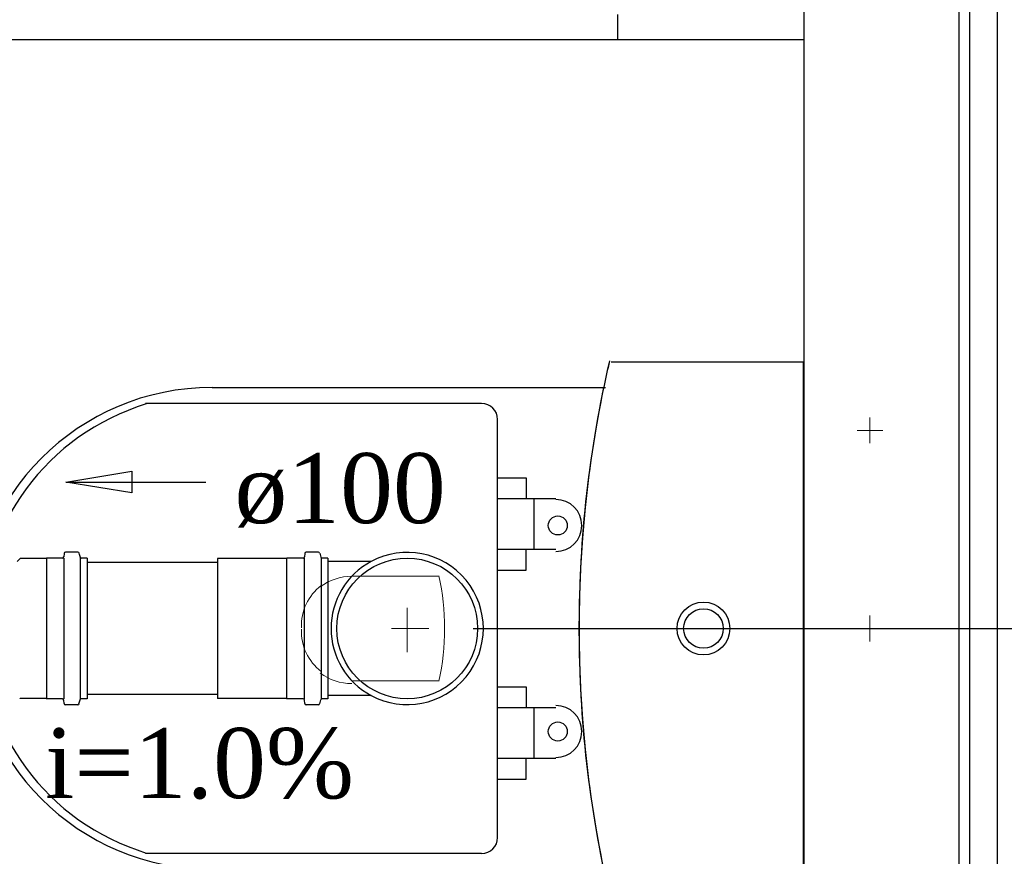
# Model space of a CAD drawing. Header units: millimetres. Extents: x 664 to 730045, y -4 to 80.
# Tile 15 of 78: x 705.97 to 708.95, y 20.86 to 23.39. Entities that reach past the tile are written whole.
import ezdxf

# ---------------------------------------------------------------- set-up
doc = ezdxf.new("R2010")
doc.units = ezdxf.units.MM
doc.header["$MEASUREMENT"] = 0
for name, color, linetype, lineweight in [('Simbolos', 1, 'Continuous', 30), ('SIMBOLOS INT', 8, 'Continuous', 5), ('Simbolos_int', 1, 'Continuous', 30), ('TQ-Sentido tubo', 7, 'Continuous', 20), ('TQ-Seção tubo', 1, 'Continuous', 30), ('TQ-Textos tubo', 7, 'Continuous', 20)]:
    doc.layers.add(name, color=color, linetype=linetype, lineweight=lineweight)
doc.styles.add('TimesNewRoman', font='times.ttf')
doc.dimstyles.get("Standard").update_dxf_attribs({"dimtxt": 0.18, "dimasz": 0.18, "dimexe": 0.18, "dimexo": 0.0625, "dimgap": 0.09, "dimtad": 0, "dimtih": 1, "dimtoh": 1, "dimdec": 4, "dimzin": 0, "dimdsep": 46, "dimtxsty": 'Standard', "dimcen": 0.09, "dimadec": 0, "dimazin": 0, "dimtfac": 1, "dimtdec": 4, "dimtofl": 0, "dimtmove": 0, "dimatfit": 3, "dimfxl": 0, "dimtolj": 1, "dimtzin": 0, "dimarcsym": 0})
doc.dimstyles.new('UM_25.000000', dxfattribs={"dimtxt": 0.18, "dimasz": 0.2, "dimexe": 0.1, "dimexo": 0.2, "dimgap": 0, "dimtad": 1, "dimtih": 1, "dimtoh": 1, "dimdec": 1, "dimlfac": 25, "dimzin": 0, "dimdsep": 46, "dimtxsty": 'Standard', "dimblk": 'CLOSED', "dimblk1": 'CLOSED', "dimblk2": 'CLOSED', "dimcen": 0.09, "dimdle": 0.1, "dimadec": 1, "dimazin": 2, "dimtfac": 1, "dimtdec": 4, "dimtofl": 0, "dimtmove": 0, "dimatfit": 3, "dimldrblk": 'CLOSED', "dimfxl": 0, "dimtolj": 1, "dimarcsym": 0})

# ---------------------------------------------------------------- blocks, each defined once
blk = doc.blocks.new('_OBLIQUE')
at = {"color": 0, "linetype": 'ByBlock', "lineweight": -2}
blk.add_line((-0.5, -0.5), (0.5, 0.5), dxfattribs=at)
blk = doc.blocks.new('*D28')
at = {"color": 0, "linetype": 'Continuous', "lineweight": -2}
for p, q in [((710.3721, 25.5651), (710.3721, 21.4451)), ((707.3421, 25.4651), (710.4721, 25.4651)), ((707.3421, 21.5451), (710.4721, 21.5451))]:
    blk.add_line(p, q, dxfattribs=at)
at = {"layer": 'Defpoints', "color": 0}
for p in [(707.1421, 25.4651), (707.1421, 21.5451), (710.3721, 21.5451)]:
    blk.add_point(p, dxfattribs=at)
at = {"color": 0, "lineweight": -2, "xscale": 0.2, "yscale": 0.2, "zscale": 0.2}
for p, rotation in [((710.3721, 25.4651), 90), ((710.3721, 21.5451), 270)]:
    blk.add_blockref('_OBLIQUE', p, dxfattribs=dict(at, rotation=rotation))
at = {"color": 7, "insert": (710.1603, 23.5051), "char_height": 0.2118, "attachment_point": 5, "rotation": 90, "style": 'TimesNewRoman'}
blk.add_mtext('\\A1;98', dxfattribs=at)
blk = doc.blocks.new('*D29')
at = {"color": 0, "linetype": 'Continuous', "lineweight": -2}
for p, q in [((710.3721, 21.6451), (710.3721, 20.3249)), ((707.3421, 21.5451), (710.4721, 21.5451)), ((706.6671, 20.4249), (710.4721, 20.4249))]:
    blk.add_line(p, q, dxfattribs=at)
at = {"layer": 'Defpoints', "color": 0}
for p in [(707.1421, 21.5451), (706.4671, 20.4249), (710.3721, 20.4249)]:
    blk.add_point(p, dxfattribs=at)
at = {"color": 0, "lineweight": -2, "xscale": 0.2, "yscale": 0.2, "zscale": 0.2}
for p, rotation in [((710.3721, 21.5451), 90), ((710.3721, 20.4249), 270)]:
    blk.add_blockref('_OBLIQUE', p, dxfattribs=dict(at, rotation=rotation))
at = {"color": 7, "insert": (710.1603, 20.985), "char_height": 0.2118, "attachment_point": 5, "rotation": 90, "style": 'TimesNewRoman'}
blk.add_mtext('\\A1;28', dxfattribs=at)

msp = doc.modelspace()

# ---------------------------------------------------------------- linework, layer by layer
at = {"color": 7}
for p, q in [((708.3431, 36.0671), (708.3431, 19.7021)), ((708.9291, 19.7021), (708.9291, 36.0671)), ((708.8121, 35.8851), (708.8121, 19.8781)), ((708.8451, 35.8901), (708.8451, 19.8791)), ((707.7801, 23.3291), (707.7801, 23.4051)), ((703.2101, 23.3291), (708.3431, 23.3291))]:
    msp.add_line(p, q, dxfattribs=at)
at = {"color": 8}
for p, q in [((708.3421, 22.3521), (707.7601, 22.3521)), ((708.3421, 22.3521), (707.7601, 22.3521)), ((708.3421, 20.7381), (708.3421, 22.3521)), ((708.3421, 20.7381), (708.3421, 22.3521)), ((707.7421, 22.2741), (706.5511, 22.2741)), ((707.3671, 22.2261), (706.3501, 22.2261)), ((707.4151, 20.9121), (707.4151, 22.1781)), ((707.4151, 22.0011), (707.5021, 22.0011)), ((707.5021, 22.0011), (707.5021, 21.9381)), ((707.5921, 21.9381), (707.4151, 21.9381)), ((707.5261, 21.7851), (707.5261, 21.9381)), ((707.4151, 21.7851), (707.5921, 21.7851)), ((707.5021, 21.7221), (707.5021, 21.7851)), ((707.4151, 21.7221), (707.5021, 21.7221)), ((707.4151, 21.3681), (707.5021, 21.3681)), ((707.5021, 21.3681), (707.5021, 21.3051)), ((707.5921, 21.3051), (707.4151, 21.3051)), ((707.5261, 21.1521), (707.5261, 21.3051)), ((707.4151, 21.1521), (707.5921, 21.1521)), ((707.5021, 21.0891), (707.5021, 21.1521)), ((707.4151, 21.0891), (707.5021, 21.0891)), ((706.3501, 20.8641), (707.3671, 20.8641))]:
    msp.add_line(p, q, dxfattribs=at)
for centre, radius in [((707.5981, 21.8571), 0.0288), ((708.0391, 21.5451), 0.08), ((708.0391, 21.5451), 0.06), ((707.5981, 21.2331), 0.0288)]:
    msp.add_circle(centre, radius, dxfattribs=at)
for centre, radius, start, end in [((711.1921, 21.5541), 3.5297, 166.867, 180.13), ((711.1921, 21.5541), 3.5297, 166.867, 168.197), ((706.5511, 21.5451), 0.73, 90, 270), ((711.2701, 21.5451), 3.6079, 168.327, 191.673), ((706.5601, 21.5451), 0.7112, 107.022, 252.978), ((707.3671, 22.1781), 0.0488, 0, 90), ((707.5921, 21.8571), 0.0788, 270, 90), ((711.1921, 21.5361), 3.5297, 179.87, 193.133), ((707.5921, 21.2331), 0.0788, 270, 90), ((707.3671, 20.9121), 0.0488, 270, 0)]:
    msp.add_arc(centre, radius, start, end, dxfattribs=at)
at = {"layer": 'Simbolos'}
for p, q in [((706.1031, 21.7721), (706.1021, 21.7621)), ((706.1451, 21.7761), (706.1071, 21.7761)), ((706.1481, 21.7731), (706.1521, 21.7611)), ((706.8321, 21.7721), (706.8311, 21.7621)), ((706.8731, 21.7761), (706.8361, 21.7761)), ((706.8771, 21.7731), (706.8801, 21.7611)), ((705.9701, 21.7571), (705.9611, 21.7481)), ((706.0491, 21.7571), (705.9701, 21.7571)), ((706.0501, 21.7581), (706.0491, 21.7571)), ((706.0981, 21.7581), (706.0501, 21.7581)), ((706.1731, 21.7581), (706.1551, 21.7581)), ((706.1731, 21.7581), (706.1731, 21.3321)), ((706.7771, 21.7571), (706.5681, 21.7571)), ((706.7781, 21.7581), (706.7771, 21.7571)), ((706.8271, 21.7581), (706.7781, 21.7581)), ((706.9021, 21.7581), (706.8841, 21.7581)), ((706.9021, 21.7581), (706.9021, 21.3321)), ((707.0331, 21.7481), (706.9021, 21.7481)), ((705.9701, 21.3331), (705.9691, 21.3341)), ((706.0491, 21.3331), (705.9701, 21.3331)), ((706.0501, 21.3321), (706.0491, 21.3331)), ((706.0981, 21.3321), (706.0501, 21.3321)), ((706.1031, 21.3181), (706.1021, 21.3281)), ((706.1481, 21.3171), (706.1521, 21.3291)), ((706.1731, 21.3321), (706.1551, 21.3321)), ((706.7771, 21.3331), (706.5681, 21.3331)), ((706.7781, 21.3321), (706.7771, 21.3331)), ((706.8271, 21.3321), (706.7781, 21.3321)), ((706.8321, 21.3181), (706.8311, 21.3281)), ((706.8771, 21.3171), (706.8801, 21.3291)), ((706.9021, 21.3321), (706.8841, 21.3321)), ((707.0331, 21.3421), (706.9021, 21.3421)), ((706.1451, 21.3141), (706.1071, 21.3141)), ((706.8731, 21.3141), (706.8361, 21.3141))]:
    msp.add_line(p, q, dxfattribs=at)
for centre, radius, start, end in [((706.1071, 21.7721), 0.004, 90, 175), ((706.1451, 21.7721), 0.004, 15, 90), ((706.8361, 21.7721), 0.004, 90, 175), ((706.8731, 21.7721), 0.004, 15, 90), ((707.1421, 21.5451), 0.2306, 241.785, 118.215), ((706.0981, 21.7621), 0.004, 270, 355), ((706.1551, 21.7621), 0.004, 195, 270), ((706.8271, 21.7621), 0.004, 270, 355), ((706.8841, 21.7621), 0.004, 195, 270), ((707.1421, 21.5451), 0.2306, 118.215, 241.785), ((706.0981, 21.3281), 0.004, 5, 90), ((706.1071, 21.3181), 0.004, 185, 270), ((706.1451, 21.3181), 0.004, 270, 345), ((706.1551, 21.3281), 0.004, 90, 165), ((706.8271, 21.3281), 0.004, 5, 90), ((706.8361, 21.3181), 0.004, 185, 270), ((706.8731, 21.3181), 0.004, 270, 345), ((706.8841, 21.3281), 0.004, 90, 165)]:
    msp.add_arc(centre, radius, start, end, dxfattribs=at)
at = {"layer": 'SIMBOLOS INT', "linetype": 'Continuous'}
for p, q in [((708.5431, 22.1061), (708.5431, 22.1841)), ((708.5821, 22.1451), (708.5041, 22.1451)), ((707.2381, 21.7041), (706.9741, 21.7041)), ((708.5431, 21.5061), (708.5431, 21.5841)), ((708.5821, 21.5451), (708.5041, 21.5451)), ((706.9741, 21.3861), (707.2381, 21.3861))]:
    msp.add_line(p, q, dxfattribs=at)
at = {"layer": 'SIMBOLOS INT'}
for p, q in [((707.1421, 21.5451), (707.1421, 21.6081)), ((707.1421, 21.6081), (707.1421, 21.4731)), ((707.1421, 21.5451), (707.0941, 21.5451)), ((707.1421, 21.5451), (707.2081, 21.5451))]:
    msp.add_line(p, q, dxfattribs=at)
at = {"layer": 'SIMBOLOS INT', "linetype": 'Continuous'}
for centre, radius, start, end in [((706.5121, 21.5451), 0.7434, 347.572, 12.428), ((706.9741, 21.5541), 0.1524, 127.251, 182.519), ((706.9741, 21.5451), 0.158, 89.758, 127.112), ((706.9741, 21.5361), 0.1524, 177.481, 232.749), ((706.9741, 21.5361), 0.158, 232.888, 270.242)]:
    msp.add_arc(centre, radius, start, end, dxfattribs=at)
at = {"layer": 'Simbolos_int'}
for p, q in [((706.0501, 21.7581), (706.0501, 21.3321)), ((706.1021, 21.7581), (706.1021, 21.3321)), ((706.1521, 21.7581), (706.1521, 21.3321)), ((706.5681, 21.7571), (706.5681, 21.3331)), ((706.7771, 21.7571), (706.7771, 21.3331)), ((706.8301, 21.7581), (706.8301, 21.3321)), ((706.8811, 21.7581), (706.8811, 21.3321)), ((706.9021, 21.7481), (706.9021, 21.3421))]:
    msp.add_line(p, q, dxfattribs=at)
msp.add_circle((707.1421, 21.5451), 0.213, dxfattribs=at)
at = {"layer": 'TQ-Seção tubo'}
for p, q in [((706.5681, 21.7451), (706.1731, 21.7451)), ((706.5681, 21.3451), (706.1731, 21.3451))]:
    msp.add_line(p, q, dxfattribs=at)

# ---------------------------------------------------------------- texts
at = {"layer": 'TQ-Textos tubo', "char_height": 0.2118, "line_spacing_factor": 0.798, "style": 'TimesNewRoman'}
for s, insert, width, attachment_point in [('ø100', (706.6191, 21.851), 1.193706, 7), ('i=1.0%', (706.5131, 21.027), 1.741303, 8)]:
    msp.add_mtext(s, dxfattribs=dict(at, insert=insert, width=width, attachment_point=attachment_point))

# ---------------------------------------------------------------- dimensions: what is measured, and where the dimension line sits
at = {"linetype": 'Continuous'}
for base, p1, p2, picture, middle in [((710.3721, 21.5451), (707.1421, 25.4651), (707.1421, 21.5451), '*D28', (710.1603, 23.5051)), ((710.3721, 20.4249), (707.1421, 21.5451), (706.4671, 20.4249), '*D29', (710.1603, 20.985))]:
    dim = msp.add_linear_dim(base=base, p1=p1, p2=p2, angle=90, dimstyle='UM_25.000000', override={"dimtxt": 0.2118, "dimasz": 0.2, "dimexe": 0.1, "dimexo": 0.2, "dimtad": 1, "dimtih": 0, "dimtoh": 0, "dimdec": 1, "dimlfac": 25, "dimzin": 8, "dimtxsty": 'TimesNewRoman', "dimblk": 'OBLIQUE', "dimblk1": 'OBLIQUE', "dimblk2": 'OBLIQUE', "dimsah": 1, "dimdle": 0.1, "dimse1": 0, "dimse2": 0, "dimclrt": 7, "dimadec": 1, "dimazin": 3, "dimtmove": 2, "dimldrblk": 'OBLIQUE'}, dxfattribs=at)
    dim.commit()
    dim.dimension.update_dxf_attribs({"geometry": picture, "text_midpoint": middle, "dimtype": 160, "text_rotation": 90})

# ---------------------------------------------------------------- leaders
at = {"layer": 'TQ-Sentido tubo'}
msp.add_leader([(706.1083, 21.9885), (706.5323, 21.9885)], dimstyle='Standard', override={"dimasz": 0.2, "dimldrblk": 'CLOSED'}, dxfattribs=at)

doc.saveas('drawing.dxf')
